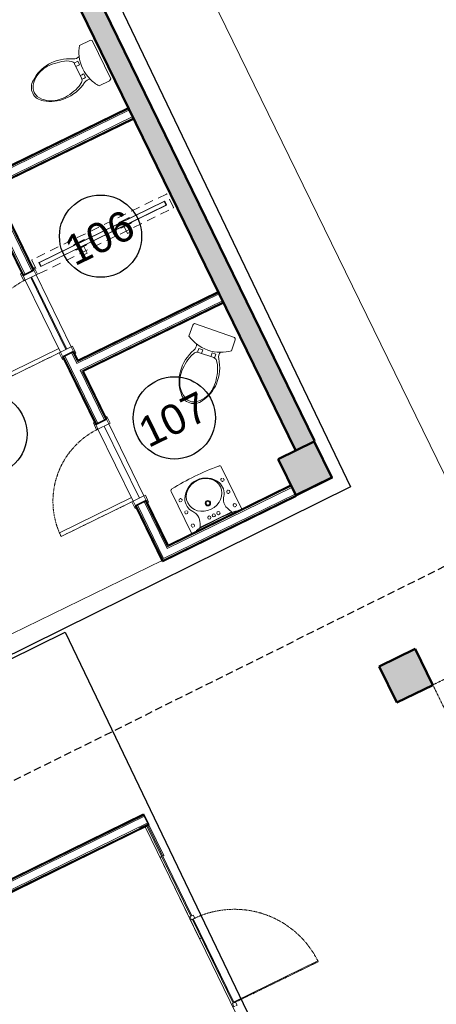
# Model space of a CAD drawing. Header units: millimetres. Extents: x -1662057 to -197461, y -941126 to 63888.
# Tile 127 of 209: x -1595903 to -1591747, y -336561 to -326751. Entities that reach past the tile are written whole.
import ezdxf

# ---------------------------------------------------------------- set-up
doc = ezdxf.new("R2010")
doc.units = ezdxf.units.MM
for name, pattern in [('( DASHED )', [0.75, 0.5, -0.25]), ('1_32_ Dash', [1.5875, 0.79375, -0.79375]), ('CENTER', [50.8, 31.75, -6.35, 6.35, -6.35]), ('dash', [150, 90, -60]), ('Dash Dot Dot 1_8_', [6.151562, 3.175, -0.992187, 0, -0.992187, 0, -0.992187])]:
    doc.linetypes.add(name, pattern=pattern)
for name, color, linetype, lineweight in [('A-ANNO-SYMB', 150, 'CONTINUOUS', 9), ('A-AREA', 32, 'CONTINUOUS', 5), ('A-AREA-IDEN', 252, 'CONTINUOUS', 25), ('A-DETL', 90, 'CONTINUOUS', 5), ('A-DETL-GENF-HDLN', 1, 'dash', 5), ('A-Door', 252, 'CONTINUOUS', 0), ('A-FLOR', 192, 'CONTINUOUS', 5), ('A-GENM-HDLN', 13, 'dash', 5), ('A-Glaz-Curt', 4, 'CONTINUOUS', 0), ('A-Wall', 252, 'CONTINUOUS', 0), ('A-WALL-PATT', 111, 'CONTINUOUS', 50), ('I-WALL', 2, 'CONTINUOUS', 18), ('P-SANR-FIXT', 253, 'CONTINUOUS', 5), ('Q-SPCQ', 91, 'CONTINUOUS', 5), ('S-Cols', 52, 'CONTINUOUS', 0), ('VS_AS', 5, 'CONTINUOUS', 25)]:
    doc.layers.add(name, color=color, linetype=linetype, lineweight=lineweight)
doc.styles.add('Arial_3', font='arial.ttf', dxfattribs={"height": 300})

# ---------------------------------------------------------------- blocks, each defined once
blk = doc.blocks.new('PBL_BIOR_pilndurvis - BIOR 1000 x 2100mm BIOR 1000 x 2100mm wc-4004859-Pirmā stāva plāns uz atzīmes 0_000 M1-150')
at = {"layer": 'A-Door'}
for p, q in [((-475, 60), (-475, 75)), ((-475, 75), (-400, 75)), ((-400, 60), (-450, 60)), ((-450, 60), (-400, 60)), ((-400, 75), (-400, 60)), ((-400, 60), (-400, -60)), ((400, 60), (400, 75)), ((400, 75), (475, 75)), ((450, 60), (400, 60)), ((400, -60), (400, 60)), ((400, 60), (450, 60)), ((475, 75), (475, 60)), ((-475, -75), (-475, -60)), ((-400, -75), (-475, -75)), ((-450, -60), (-400, -60)), ((-400, -60), (-450, -60)), ((-400, -60), (-400, -75)), ((360, -60), (360, -860)), ((400, -60), (360, -60)), ((400, -60), (400, -860)), ((400, -75), (400, -60)), ((400, -60), (450, -60)), ((450, -60), (400, -60)), ((475, -75), (400, -75)), ((475, -60), (475, -75)), ((400, -860), (360, -860))]:
    blk.add_line(p, q, dxfattribs=at)
at = {"layer": 'A-Door', "color": 250, "linetype": 'CENTER', "lineweight": 5}
blk.add_line((400, -60), (400, -860), dxfattribs=at)
blk.add_arc((400, -60), 800, 180, 270, dxfattribs=at)
blk = doc.blocks.new('PBL_BIOR_stiklotas_GEZE_02 - BIOR 1000 x 2100mm BIOR 1000 x 2100mm stiklojumā-4009173-Pirmā stāva plāns uz atzīmes 0_000 M1-150')
at = {"layer": 'A-Door'}
for p, q in [((455, 40), (455, 970)), ((465, 970), (455, 970)), ((465, 40), (465, 970)), ((-465, 53), (-500, 53)), ((-500, 53), (-500, 37)), ((-500, 27), (-500, 17)), ((-500, 17), (-465, 17)), ((-465, 17), (-465, 53)), ((465, 40), (455, 40)), ((500, 53), (465, 53)), ((465, 53), (465, 17)), ((465, 17), (500, 17)), ((500, 37), (500, 53)), ((500, 17), (500, 27))]:
    blk.add_line(p, q, dxfattribs=at)
at = {"layer": 'A-Door', "color": 250, "linetype": 'CENTER', "lineweight": 5}
blk.add_line((465, 40), (465, 970), dxfattribs=at)
blk.add_arc((465, 40), 930, 90, 180, dxfattribs=at)
blk = doc.blocks.new('Toilet-Comfort_Height-Kohler-Cimarron-K_3589 - Not A Type - Load Type Catalog-1804652-Pirmā stāva plāns uz atzīmes 0_000 M1-150')
at = {"layer": 'P-SANR-FIXT'}
for p, q in [((211.9, 4.3), (-212, 4.3)), ((-223.8, -14.4), (-223.8, -130.8)), ((223.8, -130.8), (223.8, -15)), ((-116.1, -272), (-140, -309)), ((-89.9, -255.5), (-89.9, -214.7)), ((-89.9, -214.7), (-49.7, -214.7)), ((-80, -253.8), (80, -253.8)), ((-49.7, -214.7), (-49.7, -253.8)), ((49.6, -214.7), (90, -214.7)), ((116.1, -272), (140, -309))]:
    blk.add_line(p, q, dxfattribs=at)
for centre, radius, start, end in [((-196.8, -18.3), 27.3, 123.73949, 171.78272), ((196.8, -18.3), 27.3, 7.04362, 56.26051), ((0, 185.4), 387.4, 234.70308, 250.86242), ((-191.9, -209.7), 71.2, 329.10455, 24.19763), ((0, 183.9), 386, 250.78935, 289.21065), ((191.9, -209.7), 71.2, 155.80237, 210.89545), ((0, 185.4), 387.4, 289.13758, 305.29692), ((234.8, -465.1), 426.1, 149.10455, 183.34437), ((-78.9, -301), 47.2, 91.42541, 142.11034), ((10066.3, -213.8), 10016.7, 180.0049, 180.22853), ((78.9, -301), 47.2, 37.88966, 88.57459), ((-7904.8, -229.1), 7994.8, 359.81155, 0.10344), ((-234.8, -465.1), 426.1, 356.65563, 30.89545), ((387.8, -510.3), 564.9, 159.12366, 179.69192), ((-387.8, -510.3), 564.9, 0.30808, 20.87634), ((174.3, -468.6), 365.5, 183.34437, 218.1118), ((-174.3, -468.6), 365.5, 321.8882, 356.65563), ((105.1, -500.6), 282.3, 181.34651, 214.74947), ((-105.1, -500.6), 282.3, 325.25053, 358.65349), ((48.7, -539.7), 213.6, 214.74947, 243.15323), ((-48.7, -539.7), 213.6, 296.84677, 325.25053), ((0, -626), 132.2, 211.03884, 328.96116), ((-0.8, -637.6), 103.9, 243.15323, 270.46835), ((0.8, -637.6), 103.9, 269.53165, 296.84677)]:
    blk.add_arc(centre, radius, start, end, dxfattribs=at)
blk = doc.blocks.new('Sink-Wall_Mount-Kohler-Brenham-K_1997 - Not a Type - Load Type Catalog-1815694-Pirmā stāva plāns uz atzīmes 0_000 M1-150')
at = {"layer": 'P-SANR-FIXT'}
for p, q in [((11132.8, 12387.1), (11133.1, 12857.5)), ((11688.4, 12857.1), (11689.7, 12387.9)), ((11233.3, 12836.8), (11589.8, 12836.5))]:
    blk.add_line(p, q, dxfattribs=at)
at = {"layer": 'P-SANR-FIXT', "linetype": '1_32_ Dash'}
for centre in [(11179.1, 12789.2), (11644.2, 12788.9), (11179, 12641.6), (11644.1, 12641.3), (11178.9, 12508.2), (11644, 12507.9)]:
    blk.add_circle(centre, 15.9, dxfattribs=at)
at = {"layer": 'P-SANR-FIXT'}
for centre, radius in [((11360.7, 12789.1), 15.9), ((11411.5, 12789.1), 15.9), ((11462.3, 12789), 15.9), ((11411.4, 12655), 27), ((11411.4, 12655), 19.2)]:
    blk.add_circle(centre, radius, dxfattribs=at)
for centre, radius, start, end in [((11202, 12854.9), 15.7, 170.56298, 188.28324), ((11187.9, 12852.9), 1.41, 188.28324, 244.02294), ((11635.2, 12852.6), 1.41, 295.79526, 351.53496), ((11621.1, 12854.7), 15.7, 351.53496, 9.25522), ((11201.8, 12872.6), 25.5, 235.42115, 245.85839), ((11232.1, 12988.7), 145.2, 253.68035, 268.42319), ((11415.5, 18469.6), 5629.2, 268.09311, 271.82783), ((11025.8, 12702.2), 247.4, 19.62129, 32.95186), ((11140.1, 12739.1), 127.3, 342.99694, 21.26094), ((11682.9, 12738.7), 127.3, 158.65989, 196.9239), ((11797.2, 12701.7), 247.4, 146.96898, 160.29955), ((11591.3, 12987.5), 144.3, 271.47622, 286.30854), ((11621.4, 12872.4), 25.5, 293.99391, 304.39705), ((11353.1, 12575.7), 143.6, 141.75817, 203.51922), ((11130.9, 12752.6), 140.5, 321.21311, 338.83638), ((11692.2, 12752.2), 140.5, 201.08446, 218.70772), ((11469.6, 12575.6), 143.6, 334.48386, 38.16319), ((11411.5, 12609.7), 210.8, 205.66014, 332.93542), ((11152.2, 12388.4), 19.4, 183.82296, 267.76149), ((11413, 14922.9), 2567.2, 264.1514, 275.77127), ((11670.4, 12388), 19.4, 272.35558, 359.73211)]:
    blk.add_arc(centre, radius, start, end, dxfattribs=at)
blk.add_ellipse((11409.7, 12563.6), major_axis=(-181.8, 0.1), ratio=0.873002, dxfattribs=at)
blk = doc.blocks.new('Plumbing_Drainage_Dallmer_CeraLine_F_Nano_2_Drain Bodies - CeraLine F Nano 2 Drain Bodies 800 mm-2142213-Pirmā stāva plāns uz atzīmes 0_000 M1-150')
at = {"layer": 'A-DETL-GENF-HDLN'}
for p, q in [((-205.8, 29.4), (-294.2, 29.4)), ((-205.8, 28.4), (-294.2, 28.4)), ((205.8, 29.4), (294.2, 29.4)), ((205.8, 28.4), (294.2, 28.4)), ((-294.2, -28.4), (-205.8, -28.4)), ((-294.2, -29.4), (-205.8, -29.4)), ((-275.1, -29.4), (-275.1, -104.9)), ((-224.9, -29.4), (-224.9, -104.9)), ((294.2, -28.4), (205.8, -28.4)), ((294.2, -29.4), (205.8, -29.4)), ((224.9, -29.4), (224.9, -104.9)), ((275.1, -29.4), (275.1, -104.9)), ((-275.1, -104.9), (-224.9, -104.9)), ((275.1, -104.9), (224.9, -104.9))]:
    blk.add_line(p, q, dxfattribs=at)
for centre, radius, start, end in [((-294.2, 0), 29.4, 90, 135), ((-294.2, 0), 28.4, 90, 135), ((-205.8, 0), 29.4, 45, 90), ((-205.8, 0), 28.4, 45, 90), ((205.8, 0), 29.4, 90, 135), ((205.8, 0), 28.4, 90, 135), ((294.2, 0), 29.4, 45, 90), ((294.2, 0), 28.4, 45, 90), ((-294.2, 0), 29.4, 225, 270), ((-294.2, 0), 28.4, 225, 270), ((-205.8, 0), 28.4, 270, 315), ((-205.8, 0), 29.4, 270, 315), ((205.8, 0), 29.4, 225, 270), ((205.8, 0), 28.4, 225, 270), ((294.2, 0), 28.4, 270, 315), ((294.2, 0), 29.4, 270, 315)]:
    blk.add_arc(centre, radius, start, end, dxfattribs=at)
at = {"layer": 'A-GENM-HDLN'}
for p, q in [((-750, 72.5), (-750, -72.5)), ((745, 77.5), (-745, 77.5)), ((750, -72.5), (750, 72.5)), ((-745, -77.5), (745, -77.5))]:
    blk.add_line(p, q, dxfattribs=at)
for centre, start, end in [((-745, 72.5), 90, 180), ((745, 72.5), 360, 90), ((-745, -72.5), 180, 270), ((745, -72.5), 270, 360)]:
    blk.add_arc(centre, 5, start, end, dxfattribs=at)
at = {"layer": 'P-SANR-FIXT'}
for p, q in [((-698, -18.5), (-698, 18.5)), ((-698, 18.5), (-693, 18.5)), ((-693, 18.5), (-693, -18.5)), ((693, -18.5), (693, 18.5)), ((693, 18.5), (698, 18.5)), ((698, 18.5), (698, -18.5)), ((-698, -18.5), (-693, -18.5)), ((698, -18.5), (693, -18.5))]:
    blk.add_line(p, q, dxfattribs=at)
at = {"layer": 'Q-SPCQ'}
for p, q in [((698, 20), (-698, 20)), ((-698, 20), (-698, -20)), ((698, -20), (698, 20)), ((-698, -20), (698, -20))]:
    blk.add_line(p, q, dxfattribs=at)
blk = doc.blocks.new('System Panel - pbl - bior - geze starpsienas stiklojums-3959862-Pirmā stāva plāns uz atzīmes 0_000 M1-150')
at = {"layer": 'A-Glaz-Curt', "lineweight": 18}
for p, q in [((500, 10), (-500, 10)), ((-500, 10), (-500, 0)), ((-500, 0), (500, 0)), ((500, 0), (500, 10))]:
    blk.add_line(p, q, dxfattribs=at)
blk = doc.blocks.new('System Panel - pbl - bior - geze starpsienas stiklojums-3959926-Pirmā stāva plāns uz atzīmes 0_000 M1-150')
at = {"layer": 'A-Glaz-Curt'}
h = blk.add_hatch(dxfattribs=at)
h.set_pattern_fill('FP_2', color=151, style=0, pattern_type=2)
h.set_pattern_definition([(270, (0, 5), (1100, 7e-14), [])])
h.paths.add_polyline_path([(465, 10), (-465, 10), (-465, 0), (465, 0), (465, 10)], flags=0)
at = {"layer": 'A-Glaz-Curt', "color": 255}
for p, q in [((-465, 10), (465, 10)), ((465, 0), (-465, 0))]:
    blk.add_line(p, q, dxfattribs=at)
blk = doc.blocks.new('PBL_telpnu_numeracija_0001 - PBL telpas NUMERĀCIJA-1342367-Pirmā stāva plāns uz atzīmes 0_000 M1-150')
at = {"layer": 'A-AREA-IDEN'}
blk.add_circle((0.034, 0.024), 2.733, dxfattribs=at)

msp = doc.modelspace()

# ---------------------------------------------------------------- hatches: boundary and pattern name
at = {"layer": 'A-Wall', "true_color": 0x636466}
for points in [[(-1592963.65096, -330947.05875), (-1595548.00683, -325654.30854), (-1595552.49983, -325656.50239), (-1592968.14396, -330949.2526)], [(-1593147.86383, -331037.00662), (-1595732.55812, -325744.42166), (-1595736.7127, -325746.45026), (-1593152.35683, -331039.20047)]]:
    msp.add_hatch(color=251, dxfattribs=at).paths.add_polyline_path(points, flags=0)
at = {"layer": 'A-WALL-PATT', "true_color": 0x636466}
msp.add_hatch(color=251, dxfattribs=at).paths.add_polyline_path([(-1592968.14396, -330949.2526), (-1595552.49983, -325656.50239), (-1595732.2197, -325744.25641), (-1593147.86383, -331037.00662), (-1593144.54588, -331035.38652)], flags=0)
at = {"layer": 'S-Cols', "true_color": 0x636466}
for points in [[(-1592790.44207, -331313.18534), (-1592965.95011, -330953.7456), (-1593325.38985, -331129.25364), (-1593149.88181, -331488.69338), (-1592966.59257, -331399.1965)], [(-1591781.27085, -333379.96386), (-1591956.77889, -333020.52412), (-1592316.21863, -333196.03215), (-1592140.71059, -333555.4719), (-1591955.99357, -333465.27786)]]:
    msp.add_hatch(color=251, dxfattribs=at).paths.add_polyline_path(points, flags=0)

# ---------------------------------------------------------------- linework, layer by layer
at = {"layer": 'A-ANNO-SYMB', "color": 251, "true_color": 0x636466}
msp.add_line((-1591320.0361, -331994.01318), (-1595232.51495, -323981.93899), dxfattribs=at)
at = {"layer": 'A-AREA', "color": 251, "true_color": 0x636466}
msp.add_line((-1595980.47032, -332870.81944), (-1594482.59281, -332139.43247), dxfattribs=at)
at = {"layer": 'A-DETL', "color": 251, "linetype": 'Dash Dot Dot 1_8_', "true_color": 0x636466}
for p, q in [((-1589249.06696, -332141.75675), (-1591781.86496, -333378.47701)), ((-1591781.86496, -333378.47701), (-1591320.44202, -334323.13393))]:
    msp.add_line(p, q, dxfattribs=at)
at = {"layer": 'A-FLOR', "color": 251, "true_color": 0x636466}
for p, q in [((-1594615.37486, -327564.33498), (-1592781.4384, -331319.91744)), ((-1595282.75762, -327855.83366), (-1594817.63301, -327628.72169)), ((-1594458.78638, -328559.19746), (-1595709.94408, -329170.11553)), ((-1595690.86634, -329209.25926), (-1594439.77092, -328598.3716)), ((-1595442.23577, -330037.34176), (-1595793.25185, -329318.46227)), ((-1595433.24978, -330032.95406), (-1595784.26586, -329314.07457)), ((-1593922.38383, -329462.18833), (-1595322.48978, -330145.83518)), ((-1595059.19827, -330799.01001), (-1594708.18219, -331517.88949)), ((-1592968.14396, -330949.2526), (-1592965.95011, -330953.7456)), ((-1593145.66998, -331041.49962), (-1593147.86383, -331037.00662)), ((-1592788.24822, -331317.67834), (-1593147.68301, -331493.18396)), ((-1592781.4384, -331319.91744), (-1593145.48916, -331497.67695)), ((-1592790.44207, -331313.18534), (-1592788.24822, -331317.67834)), ((-1591982.48505, -340260.99124), (-1594652.40109, -334793.01416)), ((-1594614.21022, -334774.36625), (-1594465.02841, -335079.88999)), ((-1594485.68774, -335089.97758), (-1594503.21927, -335098.53791)), ((-1594503.21927, -335098.53791), (-1594108.3263, -335907.2771)), ((-1594465.02841, -335079.88999), (-1594476.70175, -335085.58988)), ((-1594108.3263, -335907.2771), (-1594081.80915, -335894.32924)), ((-1594081.80915, -335894.32924), (-1593763.7007, -336545.81404))]:
    msp.add_line(p, q, dxfattribs=at)
for centre, radius, start, end in [((-1594458.06092, -328560.6832), 1.6534, 26.025434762, 116.025434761), ((-1594440.54077, -328596.79495), 1.75456, 296.025434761, 26.025434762), ((-1595709.06455, -329171.91679), 2.00452, 116.025434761, 206.025434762), ((-1595691.73189, -329207.48663), 1.97266, 206.025434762, 296.025434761)]:
    msp.add_arc(centre, radius, start, end, dxfattribs=at)
at = {"layer": 'A-Wall', "color": 251, "lineweight": 5, "true_color": 0x636466}
for p, q in [((-1595552.49983, -325656.50239), (-1592968.14396, -330949.2526)), ((-1595732.2197, -325744.25641), (-1593147.86383, -331037.00662)), ((-1596766.39507, -328590.38006), (-1594813.09535, -327637.95198)), ((-1596760.91663, -328601.61558), (-1594807.61691, -327649.18749)), ((-1596195.43457, -328409.32754), (-1594774.74632, -327716.60058)), ((-1596178.71443, -328415.0816), (-1594769.26789, -327727.83609)), ((-1596262.84767, -328442.19814), (-1595848.88783, -329289.98618)), ((-1596195.43457, -328409.32754), (-1595781.49288, -329257.07843)), ((-1596178.71443, -328415.0816), (-1595770.26039, -329251.5938)), ((-1596268.59855, -328458.90907), (-1595860.12032, -329295.47081)), ((-1595332.84138, -330175.91485), (-1593912.11596, -329483.16976)), ((-1595327.09049, -330159.20392), (-1593917.5944, -329471.93424)), ((-1595299.93362, -330243.30981), (-1593879.24537, -329550.58284)), ((-1595283.21348, -330249.06387), (-1593873.76694, -329561.81836)), ((-1595465.22724, -330104.21023), (-1595135.05274, -330780.40624)), ((-1595453.99474, -330098.7256), (-1595123.82025, -330774.92162)), ((-1595386.59979, -330065.81785), (-1595332.84138, -330175.91485)), ((-1595375.3673, -330060.33322), (-1595327.09049, -330159.20392)), ((-1595299.93362, -330243.30981), (-1595056.42529, -330742.01386)), ((-1595283.21348, -330249.06387), (-1595045.1928, -330736.52923)), ((-1594473.60682, -332135.04477), (-1593149.87686, -331488.69096)), ((-1594467.85895, -332118.32766), (-1593155.36149, -331477.45847)), ((-1594433.37176, -332018.02495), (-1593188.26924, -331410.06352)), ((-1594427.62389, -332001.30783), (-1593193.75387, -331398.83102)), ((-1594740.15965, -331589.14566), (-1594473.60682, -332135.04477)), ((-1594728.92716, -331583.66104), (-1594467.85895, -332118.32766)), ((-1594661.53221, -331550.75328), (-1594433.37176, -332018.02495)), ((-1594650.29972, -331545.26866), (-1594427.62389, -332001.30783)), ((-1594662.46648, -334675.51619), (-1597216.74399, -335922.7245)), ((-1594656.98186, -334686.74868), (-1597211.25937, -335933.95699)), ((-1594624.0741, -334754.14363), (-1597178.35161, -336001.35195)), ((-1594618.58948, -334765.37612), (-1597172.86698, -336012.58444)), ((-1594697.21692, -334803.7685), (-1594692.82922, -334812.7545)), ((-1594629.82197, -334770.86075), (-1594625.43427, -334779.84674))]:
    msp.add_line(p, q, dxfattribs=at)
at = {"layer": 'A-Wall', "color": 251, "lineweight": 50, "true_color": 0x636466}
for p, q in [((-1592963.65096, -330947.05875), (-1595548.00683, -325654.30854)), ((-1595736.7127, -325746.45026), (-1593152.35683, -331039.20047))]:
    msp.add_line(p, q, dxfattribs=at)
at = {"layer": 'A-Wall', "color": 251, "true_color": 0x636466}
msp.add_line((-1593152.35683, -331039.20047), (-1592963.65096, -330947.05875), dxfattribs=at)
at = {"layer": 'I-WALL', "color": 251, "lineweight": 35, "true_color": 0x636466}
for p, q in [((-1594817.47809, -327628.96356), (-1596770.77781, -328581.39165)), ((-1594764.88514, -327736.8245), (-1594817.47809, -327628.96356)), ((-1596165.33831, -328419.68485), (-1594764.88514, -327736.8245)), ((-1595761.27439, -329247.2061), (-1596165.33831, -328419.68485)), ((-1596273.19927, -328472.27781), (-1595869.10632, -329299.85851)), ((-1595869.10632, -329299.85851), (-1595761.27439, -329247.2061)), ((-1593921.97714, -329462.94583), (-1595322.48978, -330145.83518)), ((-1593869.38419, -329570.80677), (-1593921.97714, -329462.94583)), ((-1595269.83736, -330253.66712), (-1593869.38419, -329570.80677)), ((-1595366.38131, -330055.94552), (-1595474.21323, -330108.59793)), ((-1595474.21323, -330108.59793), (-1595144.03873, -330784.79395)), ((-1595322.48978, -330145.83518), (-1595366.38131, -330055.94552)), ((-1595036.20681, -330732.14153), (-1595269.83736, -330253.66712)), ((-1595144.03873, -330784.79395), (-1595036.20681, -330732.14153)), ((-1593198.14157, -331389.84503), (-1594423.0256, -331987.93413)), ((-1593145.48916, -331497.67695), (-1593198.14157, -331389.84503)), ((-1594641.31372, -331540.88095), (-1594749.14564, -331593.53337)), ((-1594749.14564, -331593.53337), (-1594478.20511, -332148.41847)), ((-1594423.0256, -331987.93413), (-1594641.31372, -331540.88095)), ((-1594478.20511, -332148.41847), (-1593145.48916, -331497.67695)), ((-1597221.1317, -335913.73851), (-1594666.85419, -334666.53019)), ((-1594614.20177, -334774.36211), (-1594666.85419, -334666.53019)), ((-1597168.47928, -336021.57043), (-1594614.20177, -334774.36211)), ((-1594708.44941, -334809.25313), (-1594618.58948, -334765.37612)), ((-1594708.44941, -334809.25313), (-1594704.06171, -334818.23912))]:
    msp.add_line(p, q, dxfattribs=at)
at = {"layer": 'I-WALL', "color": 251, "lineweight": 5, "true_color": 0x636466}
for p, q in [((-1595739.33589, -329292.13607), (-1595388.31981, -330011.01555)), ((-1595496.15173, -330063.66796), (-1595847.16781, -329344.78848)), ((-1595014.2683, -330777.0715), (-1594663.25223, -331495.95099)), ((-1594771.08415, -331548.6034), (-1595122.10023, -330829.72391))]:
    msp.add_line(p, q, dxfattribs=at)
at = {"layer": 'S-Cols', "color": 251, "lineweight": 50, "true_color": 0x636466}
for p, q in [((-1592965.95011, -330953.7456), (-1593325.38985, -331129.25364)), ((-1592790.44207, -331313.18534), (-1592965.95011, -330953.7456)), ((-1593325.38985, -331129.25364), (-1593149.88181, -331488.69338)), ((-1593149.88181, -331488.69338), (-1592790.44207, -331313.18534)), ((-1591956.77889, -333020.52412), (-1592316.21863, -333196.03215)), ((-1591781.27085, -333379.96386), (-1591956.77889, -333020.52412)), ((-1592316.21863, -333196.03215), (-1592140.71059, -333555.4719)), ((-1592140.71059, -333555.4719), (-1591781.27085, -333379.96386))]:
    msp.add_line(p, q, dxfattribs=at)
at = {"layer": 'VS_AS', "color": 5}
for p, q in [((-1595228.13543, -325936.52345), (-1592603.83675, -331406.12353)), ((-1592603.83675, -331406.12353), (-1618001.85743, -343951.91074))]:
    msp.add_line(p, q, dxfattribs=at)
at = {"layer": 'VS_AS', "color": 6, "linetype": '( DASHED )', "lineweight": 30, "ltscale": 150}
msp.add_lwpolyline([(-1618196.10494, -344012.85312), (-1617621.45605, -345089.81719), (-1588249.93116, -330499.49774), (-1588249.93116, -314579.5161), (-1581445.39644, -314579.5161), (-1581445.39644, -303362.38974), (-1574084.14581, -303362.38974), (-1574084.14581, -303211.02121)], dxfattribs=at)
at = {"layer": 'VS_AS', "color": 5}
msp.add_lwpolyline([(-1618041.58506, -343950.51999), (-1618018.25632, -343989.2383), (-1595448.19797, -332852.2744), (-1592090.44566, -339850.41301), (-1591990.83562, -339786.41099), (-1592225.65717, -339964.17584)], dxfattribs=at)

# ---------------------------------------------------------------- block references
at = {"layer": 'A-AREA-IDEN', "color": 251, "true_color": 0x636466, "xscale": 149.9999999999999, "yscale": 149.9999999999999, "zscale": 149.9999999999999, "rotation": 26.06501624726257}
for p in [(-1595099.50962, -328912.95582), (-1594363.30321, -330723.49218), (-1596241.64421, -330884.77807)]:
    msp.add_blockref('PBL_telpnu_numeracija_0001 - PBL telpas NUMERĀCIJA-1342367-Pirmā stāva plāns uz atzīmes 0_000 M1-150', p, dxfattribs=at)
at = {"layer": 'A-Door', "color": 251, "true_color": 0x636466, "rotation": 296.0254347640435}
for name, p in [('PBL_BIOR_pilndurvis - BIOR 1000 x 2100mm BIOR 1000 x 2100mm wc-4004859-Pirmā stāva plāns uz atzīmes 0_000 M1-150', (-1595617.74381, -329677.90201)), ('PBL_BIOR_pilndurvis - BIOR 1000 x 2100mm BIOR 1000 x 2100mm wc-4004859-Pirmā stāva plāns uz atzīmes 0_000 M1-150', (-1594892.67623, -331162.83745)), ('PBL_BIOR_stiklotas_GEZE_02 - BIOR 1000 x 2100mm BIOR 1000 x 2100mm stiklojumā-4009173-Pirmā stāva plāns uz atzīmes 0_000 M1-150', (-1594000.9766, -336144.19965))]:
    msp.add_blockref(name, p, dxfattribs=at)
at = {"layer": 'A-Glaz-Curt', "color": 251, "true_color": 0x636466, "rotation": 296.0254347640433}
for name, p in [('System Panel - pbl - bior - geze starpsienas stiklojums-3959862-Pirmā stāva plāns uz atzīmes 0_000 M1-150', (-1594415.48451, -335233.7535)), ('System Panel - pbl - bior - geze starpsienas stiklojums-3959926-Pirmā stāva plāns uz atzīmes 0_000 M1-150', (-1593976.71441, -336132.35286))]:
    msp.add_blockref(name, p, dxfattribs=at)
at = {"layer": 'P-SANR-FIXT', "color": 251, "true_color": 0x636466}
for name, p, rotation in [('Toilet-Comfort_Height-Kohler-Cimarron-K_3589 - Not A Type - Load Type Catalog-1804652-Pirmā stāva plāns uz atzīmes 0_000 M1-150', (-1595092.15776, -327151.06724), 296.0254347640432), ('Plumbing_Drainage_Dallmer_CeraLine_F_Nano_2_Drain Bodies - CeraLine F Nano 2 Drain Bodies 800 mm-2142213-Pirmā stāva plāns uz atzīmes 0_000 M1-150', (-1595074.9698, -328884.2984), 26.02543476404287), ('Toilet-Comfort_Height-Kohler-Cimarron-K_3589 - Not A Type - Load Type Catalog-1804652-Pirmā stāva plāns uz atzīmes 0_000 M1-150', (-1593960.99325, -329851.87265), 341.0291927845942), ('Sink-Wall_Mount-Kohler-Brenham-K_1997 - Not a Type - Load Type Catalog-1815694-Pirmā stāva plāns uz atzīmes 0_000 M1-150', (-1589335.0095, -315186.58193), 206.0650162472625)]:
    msp.add_blockref(name, p, dxfattribs=dict(at, rotation=rotation))

# ---------------------------------------------------------------- texts
at = {"layer": 'A-AREA-IDEN', "color": 251, "lineweight": 9, "true_color": 0x636466, "char_height": 300, "width": 865.8225, "attachment_point": 1, "rotation": 26.065016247, "style": 'Arial_3'}
for s, insert in [('106', (-1595487.10204, -328940.14658)), ('107', (-1594750.89564, -330750.68294))]:
    msp.add_mtext(s, dxfattribs=dict(at, insert=insert))

doc.saveas('drawing.dxf')
